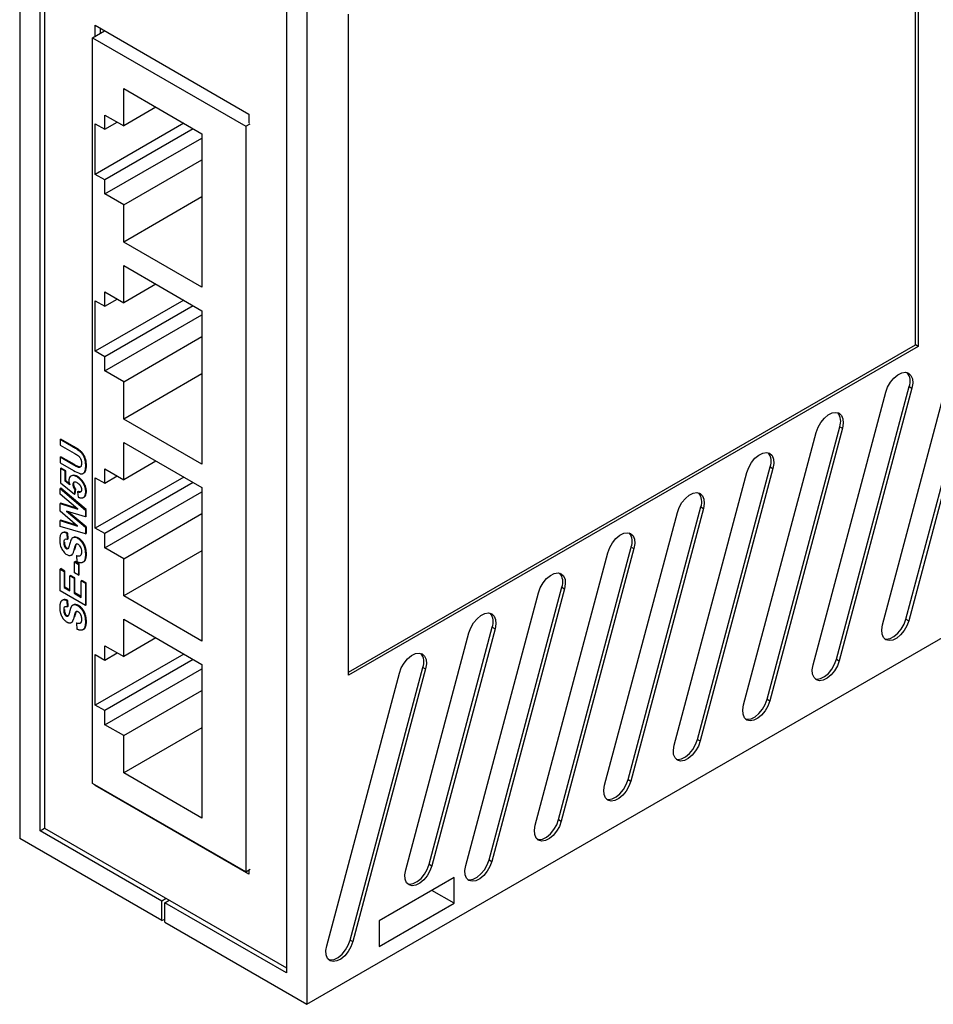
# Model space of a CAD drawing. Header units: inches. Extents: x 0 to 17, y 0 to 11.
# Tile 4 of 6: x 13.2 to 15.5, y 5.9 to 8.4. Entities that reach past the tile are written whole.
import ezdxf

# ---------------------------------------------------------------- set-up
doc = ezdxf.new("R2010")
doc.units = ezdxf.units.IN
doc.header["$MEASUREMENT"] = 0

msp = doc.modelspace()

# ---------------------------------------------------------------- linework, layer by layer
for p, q in [((13.1911, 9.522), (13.1911, 6.2885)), ((13.2433, 6.308), (13.2433, 9.4423)), ((13.2545, 9.4359), (13.2545, 6.3144)), ((15.4706, 7.5444), (15.4706, 9.2185)), ((15.4775, 9.2225), (15.4775, 7.5404)), ((13.9219, 9.1002), (13.9219, 5.8667)), ((13.8697, 9.0807), (13.8697, 5.9464)), ((14.028, 6.7036), (14.028, 8.3857)), ((13.3764, 8.3255), (13.4072, 8.3433)), ((13.3832, 8.3295), (13.3832, 8.3572)), ((13.3832, 8.3572), (13.7744, 8.1314)), ((13.3971, 8.3375), (13.3971, 8.3491)), ((13.3764, 6.4288), (13.3764, 8.3255)), ((13.3764, 8.3255), (13.7661, 8.1005)), ((13.4557, 8.1962), (13.6548, 8.0813)), ((13.4557, 8.1013), (13.4557, 8.1962)), ((13.5379, 8.1488), (13.4557, 8.1013)), ((13.408, 8.1289), (13.4557, 8.1013)), ((13.408, 8.0927), (13.408, 8.1289)), ((13.7744, 8.1314), (13.7744, 8.1086)), ((13.6086, 8.1079), (13.3833, 7.9778)), ((13.3833, 7.9778), (13.3833, 8.1064)), ((13.3833, 8.1064), (13.408, 8.0927)), ((13.408, 8.0927), (13.4393, 8.1108)), ((13.6328, 8.0939), (13.408, 7.9641)), ((13.7661, 8.1005), (13.7773, 8.1069)), ((13.7661, 8.1005), (13.7661, 6.2038)), ((13.408, 7.928), (13.6548, 8.0704)), ((13.6548, 8.0813), (13.6548, 7.6907)), ((13.4557, 7.9004), (13.6548, 8.0153)), ((13.408, 7.9641), (13.3833, 7.9778)), ((13.408, 7.928), (13.408, 7.9641)), ((13.4557, 7.9004), (13.408, 7.928)), ((13.6548, 7.9205), (13.4557, 7.8056)), ((13.4557, 7.8056), (13.4557, 7.9004)), ((13.6548, 7.6907), (13.4557, 7.8056)), ((13.4557, 7.7461), (13.6548, 7.6312)), ((13.4557, 7.6513), (13.4557, 7.7461)), ((13.5379, 7.6987), (13.4557, 7.6513)), ((13.408, 7.6788), (13.4557, 7.6513)), ((13.408, 7.6427), (13.408, 7.6788)), ((13.6086, 7.6578), (13.3833, 7.5278)), ((13.3833, 7.5278), (13.3833, 7.6563)), ((13.3833, 7.6563), (13.408, 7.6427)), ((13.408, 7.6427), (13.4393, 7.6607)), ((13.6328, 7.6439), (13.408, 7.5141)), ((13.408, 7.4779), (13.6548, 7.6203)), ((13.6548, 7.6312), (13.6548, 7.2406)), ((13.4557, 7.4504), (13.6548, 7.5653)), ((14.028, 6.7116), (15.4706, 7.5444)), ((15.4775, 7.5404), (14.028, 6.7036)), ((15.446, 6.8467), (15.631, 7.5402)), ((15.4775, 7.5404), (15.4706, 7.5444)), ((13.408, 7.5141), (13.3833, 7.5278)), ((15.3866, 6.8322), (15.5715, 7.5258)), ((15.638, 7.5362), (15.453, 6.8426)), ((13.408, 7.4779), (13.408, 7.5141)), ((13.4557, 7.4504), (13.408, 7.4779)), ((13.6548, 7.4704), (13.4557, 7.3555)), ((13.4557, 7.3555), (13.4557, 7.4504)), ((15.2098, 6.7302), (15.3947, 7.4237)), ((15.2693, 6.7446), (15.4542, 7.4382)), ((15.4612, 7.4342), (15.2762, 6.7406)), ((15.4542, 7.4382), (15.4612, 7.4342)), ((13.6548, 7.2406), (13.4557, 7.3555)), ((15.033, 6.6281), (15.218, 7.3217)), ((15.0925, 6.6426), (15.2774, 7.3361)), ((15.2844, 7.3321), (15.0994, 6.6385)), ((15.2774, 7.3361), (15.2844, 7.3321)), ((13.294, 7.3035), (13.2957, 7.3045)), ((13.294, 7.3035), (13.294, 7.2892)), ((13.3276, 7.2841), (13.294, 7.3035)), ((13.294, 7.2892), (13.3296, 7.2686)), ((13.3294, 7.2851), (13.2957, 7.3045)), ((13.4557, 7.296), (13.6548, 7.1811)), ((13.4557, 7.2012), (13.4557, 7.296)), ((13.3276, 7.2841), (13.3294, 7.2851)), ((13.294, 7.2587), (13.2957, 7.2597)), ((13.294, 7.2587), (13.294, 7.2444)), ((13.3289, 7.2386), (13.294, 7.2587)), ((13.294, 7.2444), (13.3282, 7.2247)), ((13.3306, 7.2396), (13.2957, 7.2597)), ((13.3289, 7.2386), (13.3306, 7.2396)), ((13.5379, 7.2486), (13.4557, 7.2012)), ((13.2948, 7.2297), (13.2965, 7.2307)), ((13.2948, 7.2297), (13.2948, 7.1935)), ((13.3072, 7.2225), (13.2948, 7.2297)), ((13.3089, 7.2235), (13.2965, 7.2307)), ((13.3072, 7.2225), (13.3089, 7.2235)), ((13.3072, 7.1978), (13.3072, 7.2225)), ((13.3089, 7.1988), (13.3089, 7.2235)), ((13.3397, 7.2329), (13.3414, 7.2339)), ((13.3525, 7.2173), (13.3543, 7.2183)), ((13.3591, 7.2372), (13.3609, 7.2382)), ((13.408, 7.2288), (13.4557, 7.2012)), ((13.408, 7.1926), (13.408, 7.2288)), ((14.8562, 6.5261), (15.0412, 7.2196)), ((14.9157, 6.5405), (15.1007, 7.2341)), ((15.1076, 7.2301), (14.9227, 6.5365)), ((15.1007, 7.2341), (15.1076, 7.2301)), ((13.2948, 7.1935), (13.3304, 7.1643)), ((13.3072, 7.1978), (13.3089, 7.1988)), ((13.3186, 7.1882), (13.3072, 7.1978)), ((13.3174, 7.1917), (13.3089, 7.1988)), ((13.3233, 7.2113), (13.3216, 7.2103)), ((13.327, 7.1892), (13.3287, 7.1902)), ((13.3371, 7.2081), (13.3388, 7.2091)), ((13.3509, 7.1949), (13.3526, 7.1959)), ((13.6086, 7.2078), (13.3833, 7.0777)), ((13.3833, 7.0777), (13.3833, 7.2063)), ((13.3833, 7.2063), (13.408, 7.1926)), ((13.408, 7.1926), (13.4393, 7.2107)), ((13.6328, 7.1938), (13.408, 7.064)), ((13.2957, 7.1797), (13.294, 7.1787)), ((13.294, 7.164), (13.294, 7.1787)), ((13.294, 7.1787), (13.3583, 7.1241)), ((13.3389, 7.1265), (13.294, 7.164)), ((13.3601, 7.1251), (13.2957, 7.1797)), ((13.3304, 7.1643), (13.3319, 7.1759)), ((13.3304, 7.1643), (13.3321, 7.1653)), ((13.3319, 7.1759), (13.3337, 7.1769)), ((13.3321, 7.1653), (13.3337, 7.1769)), ((13.3385, 7.1701), (13.3403, 7.1711)), ((13.3385, 7.1701), (13.3399, 7.1569)), ((13.3591, 7.1702), (13.3609, 7.1712)), ((13.408, 7.0278), (13.6548, 7.1703)), ((13.6548, 7.1811), (13.6548, 6.7906)), ((13.2957, 7.1414), (13.294, 7.1404)), ((13.294, 7.1209), (13.294, 7.1404)), ((13.294, 7.1404), (13.3389, 7.1265)), ((13.336, 7.129), (13.2957, 7.1414)), ((13.3534, 7.1562), (13.3552, 7.1572)), ((13.3382, 7.0832), (13.294, 7.1209)), ((13.3583, 7.1064), (13.3102, 7.1212)), ((13.3102, 7.1212), (13.3583, 7.0801)), ((13.3601, 7.0811), (13.3148, 7.1198)), ((13.3601, 7.1251), (13.3583, 7.1241)), ((13.3583, 7.1241), (13.3583, 7.1064)), ((13.3601, 7.1074), (13.3601, 7.1251)), ((13.4557, 7.0003), (13.6548, 7.1152)), ((14.6794, 6.424), (14.8644, 7.1176)), ((14.7389, 6.4385), (14.9239, 7.132)), ((14.9308, 7.128), (14.7459, 6.4344)), ((14.9239, 7.132), (14.9308, 7.128)), ((13.2957, 7.0981), (13.294, 7.0971)), ((13.294, 7.0825), (13.294, 7.0971)), ((13.294, 7.0971), (13.3382, 7.0832)), ((13.3353, 7.0856), (13.2957, 7.0981)), ((13.3601, 7.1074), (13.3583, 7.1064)), ((13.3583, 7.0631), (13.294, 7.0825)), ((13.301, 7.0668), (13.2993, 7.0658)), ((13.3121, 7.0644), (13.3139, 7.0654)), ((13.3129, 7.0496), (13.3121, 7.0644)), ((13.3147, 7.0506), (13.3139, 7.0654)), ((13.3601, 7.0811), (13.3583, 7.0801)), ((13.3583, 7.0801), (13.3583, 7.0631)), ((13.3583, 7.0631), (13.3601, 7.0641)), ((13.3601, 7.0811), (13.3601, 7.0641)), ((13.408, 7.064), (13.3833, 7.0777)), ((13.408, 7.0278), (13.408, 7.064)), ((13.3039, 7.0415), (13.3056, 7.0425)), ((13.3129, 7.0496), (13.3147, 7.0506)), ((13.3277, 7.0543), (13.326, 7.0533)), ((13.3394, 7.0515), (13.3411, 7.0525)), ((13.3061, 7.0301), (13.3079, 7.0311)), ((13.3101, 7.0255), (13.3118, 7.0266)), ((13.3301, 7.0236), (13.3318, 7.0246)), ((13.3329, 7.034), (13.3346, 7.035)), ((13.4557, 7.0003), (13.408, 7.0278)), ((13.6548, 7.0204), (13.4557, 6.9055)), ((13.9219, 5.8667), (15.9513, 7.0382)), ((14.5027, 6.322), (14.6876, 7.0155)), ((14.5622, 6.3364), (14.7471, 7.03)), ((14.7541, 7.026), (14.5691, 6.3324)), ((14.7471, 7.03), (14.7541, 7.026)), ((13.3226, 7.0095), (13.3244, 7.0105)), ((13.3237, 7.0102), (13.3255, 7.0112)), ((13.332, 6.993), (13.3303, 6.992)), ((13.3303, 6.9643), (13.3303, 6.992)), ((13.3303, 6.992), (13.341, 6.9858)), ((13.3427, 6.9868), (13.332, 6.993)), ((13.336, 7.0077), (13.3378, 7.0087)), ((13.336, 7.0077), (13.3369, 6.9929)), ((13.3524, 6.9917), (13.3542, 6.9927)), ((13.3591, 7.0105), (13.3609, 7.0115)), ((13.4557, 6.9055), (13.4557, 7.0003)), ((13.2957, 6.9749), (13.294, 6.9739)), ((13.294, 6.9186), (13.294, 6.9739)), ((13.294, 6.9739), (13.3047, 6.9677)), ((13.3064, 6.9687), (13.2957, 6.9749)), ((13.3064, 6.9687), (13.3047, 6.9677)), ((13.3047, 6.9677), (13.3047, 6.9267)), ((13.3064, 6.9277), (13.3064, 6.9687)), ((13.341, 6.9582), (13.3303, 6.9643)), ((13.3427, 6.9868), (13.341, 6.9858)), ((13.341, 6.9858), (13.341, 6.9582)), ((13.3427, 6.9592), (13.3427, 6.9868)), ((13.3205, 6.9577), (13.3187, 6.9567)), ((13.3187, 6.9186), (13.3187, 6.9567)), ((13.3187, 6.9567), (13.3294, 6.9505)), ((13.3312, 6.9515), (13.3205, 6.9577)), ((13.3312, 6.9515), (13.3294, 6.9505)), ((13.3294, 6.9505), (13.3294, 6.9124)), ((13.3312, 6.9134), (13.3312, 6.9515)), ((13.341, 6.9582), (13.3427, 6.9592)), ((13.3493, 6.9449), (13.3476, 6.9439)), ((13.3476, 6.9439), (13.3583, 6.9377)), ((13.3476, 6.9019), (13.3476, 6.9439)), ((13.3601, 6.9387), (13.3493, 6.9449)), ((13.3601, 6.9387), (13.3583, 6.9377)), ((13.3601, 6.8825), (13.3601, 6.9387)), ((13.3583, 6.8815), (13.294, 6.9186)), ((13.3064, 6.9277), (13.3047, 6.9267)), ((13.3047, 6.9267), (13.3187, 6.9186)), ((13.3187, 6.9206), (13.3064, 6.9277)), ((13.3312, 6.9134), (13.3294, 6.9124)), ((13.3476, 6.904), (13.3312, 6.9134)), ((13.3583, 6.9377), (13.3583, 6.8815)), ((14.3259, 6.2199), (14.5108, 6.9135)), ((14.3854, 6.2343), (14.5703, 6.9279)), ((14.5773, 6.9239), (14.3923, 6.2303)), ((14.5703, 6.9279), (14.5773, 6.9239)), ((13.301, 6.8953), (13.2993, 6.8943)), ((13.3121, 6.8929), (13.3139, 6.8939)), ((13.3129, 6.8781), (13.3121, 6.8929)), ((13.3147, 6.8791), (13.3139, 6.8939)), ((13.3294, 6.9124), (13.3476, 6.9019)), ((13.6548, 6.7906), (13.4557, 6.9055)), ((13.3039, 6.87), (13.3056, 6.871)), ((13.3129, 6.8781), (13.3147, 6.8791)), ((13.3277, 6.8829), (13.326, 6.8819)), ((13.3329, 6.8625), (13.3346, 6.8635)), ((13.3394, 6.88), (13.3411, 6.881)), ((13.3583, 6.8815), (13.3601, 6.8825)), ((13.3061, 6.8587), (13.3079, 6.8597)), ((13.3101, 6.8541), (13.3118, 6.8551)), ((13.3226, 6.8381), (13.3244, 6.8391)), ((13.3237, 6.8387), (13.3255, 6.8397)), ((13.3301, 6.8521), (13.3318, 6.8531)), ((13.3591, 6.839), (13.3609, 6.84)), ((13.4557, 6.846), (13.6548, 6.7311)), ((13.4557, 6.7512), (13.4557, 6.846)), ((15.446, 6.8467), (15.453, 6.8426)), ((13.336, 6.8362), (13.3378, 6.8372)), ((13.336, 6.8362), (13.3369, 6.8214)), ((13.3524, 6.8202), (13.3542, 6.8212)), ((14.2328, 6.223), (14.3936, 6.8259)), ((14.4005, 6.8218), (14.2397, 6.219)), ((14.3936, 6.8259), (14.4005, 6.8218)), ((13.5379, 6.7986), (13.4557, 6.7512)), ((14.1733, 6.2085), (14.3341, 6.8114)), ((13.408, 6.7787), (13.4557, 6.7512)), ((13.408, 6.7425), (13.408, 6.7787)), ((13.6086, 6.7577), (13.3833, 6.6276)), ((13.3833, 6.6276), (13.3833, 6.7562)), ((13.3833, 6.7562), (13.408, 6.7425)), ((13.408, 6.7425), (13.4393, 6.7606)), ((13.6328, 6.7437), (13.408, 6.6139)), ((15.2693, 6.7446), (15.2762, 6.7406)), ((13.408, 6.5778), (13.6548, 6.7202)), ((13.6548, 6.7311), (13.6548, 6.3405)), ((14.0318, 6.0302), (14.2168, 6.7238)), ((14.2237, 6.7198), (14.0388, 6.0262)), ((14.2168, 6.7238), (14.2237, 6.7198)), ((13.9723, 6.0158), (14.1573, 6.7094)), ((13.4557, 6.5502), (13.6548, 6.6651)), ((15.0925, 6.6426), (15.0994, 6.6385)), ((13.408, 6.6139), (13.3833, 6.6276)), ((13.408, 6.5778), (13.408, 6.6139)), ((13.4557, 6.5502), (13.408, 6.5778)), ((13.6548, 6.5703), (13.4557, 6.4554)), ((13.4557, 6.4554), (13.4557, 6.5502)), ((14.9157, 6.5405), (14.9227, 6.5365)), ((13.6548, 6.3405), (13.4557, 6.4554)), ((14.7389, 6.4385), (14.7459, 6.4344)), ((13.7661, 6.2038), (13.3764, 6.4288)), ((13.3832, 6.4236), (13.3832, 6.4249)), ((13.3832, 6.4236), (13.3843, 6.4242)), ((13.7744, 6.1978), (13.3832, 6.4236)), ((13.2433, 6.308), (13.2545, 6.3144)), ((13.2545, 6.3144), (13.8697, 5.9592)), ((14.5622, 6.3364), (14.5691, 6.3324)), ((13.553, 6.0796), (13.1911, 6.2885)), ((13.553, 6.1292), (13.2433, 6.308)), ((14.2328, 6.223), (14.2397, 6.219)), ((14.3854, 6.2343), (14.3923, 6.2303)), ((13.7661, 6.2038), (13.7773, 6.2102)), ((13.7744, 6.2086), (13.7744, 6.1978)), ((14.2967, 6.1892), (14.1058, 6.0789)), ((14.2967, 6.1238), (14.2967, 6.1892)), ((14.2967, 6.1238), (14.2401, 6.1565)), ((13.5642, 6.1356), (13.553, 6.1292)), ((13.553, 6.0796), (13.553, 6.1292)), ((13.56, 6.1252), (13.5711, 6.1316)), ((13.56, 6.0756), (13.56, 6.1252)), ((13.8697, 5.9464), (13.56, 6.1252)), ((14.1058, 6.0136), (14.2967, 6.1238)), ((13.553, 6.0796), (13.56, 6.0836)), ((13.56, 6.0756), (13.9219, 5.8667)), ((14.1058, 6.0789), (14.1058, 6.0136)), ((14.0318, 6.0302), (14.0388, 6.0262))]:
    msp.add_line(p, q)
at = {"flags": 128}
for points in [[(15.3947, 7.4237), (15.3995, 7.4367), (15.4065, 7.4491), (15.4153, 7.4598), (15.4252, 7.468), (15.4352, 7.4731), (15.4446, 7.4746), (15.4528, 7.4724), (15.4588, 7.4666), (15.4624, 7.4578), (15.4632, 7.4467), (15.4612, 7.4342)], [(15.218, 7.3217), (15.2227, 7.3347), (15.2298, 7.347), (15.2386, 7.3577), (15.2484, 7.366), (15.2584, 7.371), (15.2679, 7.3725), (15.276, 7.3703), (15.2821, 7.3646), (15.2857, 7.3558), (15.2865, 7.3447), (15.2844, 7.3321)], [(15.0412, 7.2196), (15.0459, 7.2326), (15.053, 7.245), (15.0618, 7.2557), (15.0716, 7.2639), (15.0816, 7.269), (15.0911, 7.2705), (15.0992, 7.2683), (15.1053, 7.2625), (15.1089, 7.2537), (15.1097, 7.2426), (15.1076, 7.2301)], [(14.8644, 7.1176), (14.8692, 7.1306), (14.8762, 7.1429), (14.885, 7.1536), (14.8948, 7.1619), (14.9049, 7.1669), (14.9143, 7.1684), (14.9224, 7.1662), (14.9285, 7.1605), (14.9321, 7.1517), (14.9329, 7.1406), (14.9308, 7.128)], [(14.6876, 7.0155), (14.6924, 7.0285), (14.6994, 7.0409), (14.7082, 7.0516), (14.718, 7.0598), (14.7281, 7.0649), (14.7375, 7.0664), (14.7456, 7.0642), (14.7517, 7.0584), (14.7553, 7.0496), (14.7561, 7.0385), (14.7541, 7.026)], [(14.5108, 6.9135), (14.5156, 6.9265), (14.5227, 6.9388), (14.5315, 6.9495), (14.5413, 6.9578), (14.5513, 6.9628), (14.5608, 6.9643), (14.5689, 6.9621), (14.575, 6.9564), (14.5786, 6.9476), (14.5794, 6.9365), (14.5773, 6.9239)], [(14.3341, 6.8114), (14.3388, 6.8244), (14.3459, 6.8368), (14.3547, 6.8475), (14.3645, 6.8557), (14.3745, 6.8608), (14.384, 6.8623), (14.3921, 6.86), (14.3982, 6.8543), (14.4018, 6.8455), (14.4026, 6.8344), (14.4005, 6.8218)], [(15.453, 6.8426), (15.4482, 6.8297), (15.4412, 6.8173), (15.4324, 6.8066), (15.4226, 6.7983), (15.4125, 6.7933), (15.4031, 6.7918), (15.395, 6.794), (15.3889, 6.7997), (15.3853, 6.8085), (15.3845, 6.8196), (15.3866, 6.8322)], [(15.3915, 6.7965), (15.3961, 6.7958), (15.4056, 6.7973), (15.4156, 6.8024), (15.4254, 6.8106), (15.4342, 6.8213), (15.4413, 6.8337), (15.446, 6.8467)], [(14.1573, 6.7094), (14.162, 6.7224), (14.1691, 6.7347), (14.1779, 6.7454), (14.1877, 6.7537), (14.1978, 6.7587), (14.2072, 6.7602), (14.2153, 6.758), (14.2214, 6.7523), (14.225, 6.7435), (14.2258, 6.7324), (14.2237, 6.7198)], [(15.2762, 6.7406), (15.2715, 6.7276), (15.2644, 6.7152), (15.2556, 6.7045), (15.2458, 6.6963), (15.2358, 6.6912), (15.2263, 6.6897), (15.2182, 6.692), (15.2121, 6.6977), (15.2085, 6.7065), (15.2077, 6.7176), (15.2098, 6.7302)], [(15.2148, 6.6945), (15.2193, 6.6938), (15.2288, 6.6952), (15.2388, 6.7003), (15.2487, 6.7085), (15.2575, 6.7193), (15.2645, 6.7316), (15.2693, 6.7446)], [(15.0994, 6.6385), (15.0947, 6.6255), (15.0876, 6.6132), (15.0788, 6.6025), (15.069, 6.5942), (15.059, 6.5892), (15.0495, 6.5877), (15.0414, 6.5899), (15.0353, 6.5956), (15.0317, 6.6044), (15.0309, 6.6155), (15.033, 6.6281)], [(15.038, 6.5924), (15.0426, 6.5917), (15.052, 6.5932), (15.0621, 6.5983), (15.0719, 6.6065), (15.0807, 6.6172), (15.0877, 6.6296), (15.0925, 6.6426)], [(14.8612, 6.4904), (14.8658, 6.4897), (14.8752, 6.4911), (14.8853, 6.4962), (14.8951, 6.5044), (14.9039, 6.5152), (14.911, 6.5275), (14.9157, 6.5405)], [(14.9227, 6.5365), (14.9179, 6.5235), (14.9109, 6.5111), (14.9021, 6.5004), (14.8922, 6.4922), (14.8822, 6.4871), (14.8727, 6.4856), (14.8646, 6.4879), (14.8585, 6.4936), (14.855, 6.5024), (14.8542, 6.5135), (14.8562, 6.5261)], [(14.6844, 6.3883), (14.689, 6.3876), (14.6985, 6.3891), (14.7085, 6.3942), (14.7183, 6.4024), (14.7271, 6.4131), (14.7342, 6.4255), (14.7389, 6.4385)], [(14.7459, 6.4344), (14.7411, 6.4214), (14.7341, 6.4091), (14.7253, 6.3984), (14.7155, 6.3901), (14.7054, 6.3851), (14.696, 6.3836), (14.6879, 6.3858), (14.6818, 6.3915), (14.6782, 6.4003), (14.6774, 6.4114), (14.6794, 6.424)], [(14.5691, 6.3324), (14.5644, 6.3194), (14.5573, 6.307), (14.5485, 6.2963), (14.5387, 6.2881), (14.5287, 6.283), (14.5192, 6.2815), (14.5111, 6.2838), (14.505, 6.2895), (14.5014, 6.2983), (14.5006, 6.3094), (14.5027, 6.322)], [(14.5077, 6.2863), (14.5122, 6.2856), (14.5217, 6.287), (14.5317, 6.2921), (14.5415, 6.3003), (14.5503, 6.3111), (14.5574, 6.3234), (14.5622, 6.3364)], [(14.2397, 6.219), (14.235, 6.206), (14.2279, 6.1936), (14.2191, 6.1829), (14.2093, 6.1747), (14.1993, 6.1696), (14.1898, 6.1681), (14.1817, 6.1703), (14.1756, 6.1761), (14.172, 6.1849), (14.1712, 6.196), (14.1733, 6.2085)], [(14.1783, 6.1729), (14.1829, 6.1721), (14.1923, 6.1736), (14.2024, 6.1787), (14.2122, 6.1869), (14.221, 6.1976), (14.228, 6.21), (14.2328, 6.223)], [(14.3923, 6.2303), (14.3876, 6.2173), (14.3805, 6.205), (14.3717, 6.1943), (14.3619, 6.186), (14.3519, 6.181), (14.3424, 6.1795), (14.3343, 6.1817), (14.3282, 6.1874), (14.3246, 6.1962), (14.3238, 6.2073), (14.3259, 6.2199)], [(14.3309, 6.1842), (14.3355, 6.1835), (14.3449, 6.185), (14.355, 6.1901), (14.3648, 6.1983), (14.3736, 6.209), (14.3806, 6.2214), (14.3854, 6.2343)], [(14.0388, 6.0262), (14.034, 6.0132), (14.027, 6.0009), (14.0182, 5.9902), (14.0084, 5.9819), (13.9983, 5.9769), (13.9889, 5.9754), (13.9808, 5.9776), (13.9747, 5.9833), (13.9711, 5.9921), (13.9703, 6.0032), (13.9723, 6.0158)], [(13.9773, 5.9801), (13.9819, 5.9794), (13.9914, 5.9809), (14.0014, 5.9859), (14.0112, 5.9942), (14.02, 6.0049), (14.0271, 6.0173), (14.0318, 6.0302)]]:
    msp.add_lwpolyline(points, dxfattribs=at)
for centre, start in [((15.4214, 7.4518), 337.5047), ((15.2446, 7.3497), 337.505), ((15.0679, 7.2477), 337.5048), ((14.8911, 7.1456), 337.5048), ((14.7143, 7.0436), 337.5048), ((14.5375, 6.9415), 337.5048), ((14.3607, 6.8395), 337.5048), ((14.184, 6.7374), 337.5047)]:
    msp.add_arc(centre, 0.0355, start, 38.4241)
for points, knots in [([(13.3591, 7.2372), (13.3591, 7.2379), (13.3591, 7.2393), (13.359, 7.2414), (13.3589, 7.2435), (13.3587, 7.2454), (13.3584, 7.2473), (13.3581, 7.2491), (13.3577, 7.2509), (13.3571, 7.2531), (13.3562, 7.2557), (13.355, 7.2588), (13.3536, 7.2616), (13.352, 7.2643), (13.3503, 7.2669), (13.3483, 7.2692), (13.3462, 7.2714), (13.3443, 7.2732), (13.3426, 7.2745), (13.3411, 7.2756), (13.3393, 7.2768), (13.3374, 7.2781), (13.3353, 7.2795), (13.3329, 7.281), (13.3303, 7.2825), (13.3285, 7.2835), (13.3276, 7.2841)], [0, 0, 0, 0, 0.039325, 0.076783, 0.112704, 0.14661, 0.178801, 0.209399, 0.23851, 0.266155, 0.31868, 0.368555, 0.416022, 0.462364, 0.508185, 0.554891, 0.602911, 0.653324, 0.681387, 0.713671, 0.750189, 0.791279, 0.836933, 0.886667, 0.941018, 1, 1, 1, 1]), ([(13.3609, 7.2382), (13.3609, 7.2428), (13.3605, 7.2475), (13.3579, 7.2575), (13.3556, 7.2629), (13.3508, 7.2695), (13.3489, 7.2715), (13.3451, 7.275), (13.3432, 7.2764), (13.3373, 7.2804), (13.3333, 7.2828), (13.3294, 7.2851)], [0, 0, 0, 0, 0.25, 0.25, 0.5, 0.5, 0.625, 0.625, 0.75, 0.75, 1, 1, 1, 1]), ([(13.3296, 7.2686), (13.3302, 7.2682), (13.3314, 7.2676), (13.3331, 7.2665), (13.3347, 7.2656), (13.3362, 7.2647), (13.3375, 7.2638), (13.3386, 7.263), (13.3397, 7.2623), (13.3408, 7.2614), (13.3422, 7.2602), (13.3437, 7.2585), (13.345, 7.2565), (13.346, 7.2547), (13.3467, 7.2531), (13.3472, 7.2518), (13.3475, 7.2505), (13.3479, 7.2491), (13.3481, 7.2476), (13.3483, 7.2461), (13.3484, 7.2446), (13.3484, 7.2435), (13.3484, 7.243)], [0, 0, 0, 0, 0.068637, 0.132479, 0.191053, 0.244862, 0.292976, 0.336821, 0.375461, 0.408996, 0.470246, 0.530992, 0.593209, 0.659816, 0.694695, 0.731201, 0.769526, 0.810213, 0.853423, 0.899037, 0.948144, 1, 1, 1, 1]), ([(13.3414, 7.2339), (13.3403, 7.2343), (13.3391, 7.2349), (13.3379, 7.2355), (13.3367, 7.2361), (13.3355, 7.2368), (13.3343, 7.2375), (13.3331, 7.2382), (13.3318, 7.2389), (13.3306, 7.2396)], [0, 0, 0, 0, 0.0001253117, 0.0001253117, 0.0001253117, 0.000256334, 0.000256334, 0.000256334, 0.0003874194, 0.0003874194, 0.0003874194, 0.0003874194]), ([(13.3484, 7.243), (13.3484, 7.2424), (13.3484, 7.2414), (13.3483, 7.24), (13.3481, 7.2387), (13.3478, 7.2375), (13.3475, 7.2364), (13.3471, 7.2355), (13.3466, 7.2347), (13.3458, 7.2338), (13.3448, 7.233), (13.3433, 7.2325), (13.3416, 7.2324), (13.3403, 7.2327), (13.3397, 7.2329)], [0, 0, 0, 0, 0.080389, 0.156541, 0.2294, 0.297907, 0.36417, 0.427486, 0.48895, 0.548521, 0.663467, 0.774069, 0.885263, 1, 1, 1, 1]), ([(13.3397, 7.2329), (13.3394, 7.233), (13.3389, 7.2332), (13.338, 7.2336), (13.3369, 7.2341), (13.3357, 7.2348), (13.3342, 7.2355), (13.3326, 7.2364), (13.3308, 7.2375), (13.3295, 7.2382), (13.3289, 7.2386)], [0, 0, 0, 0, 0.066524, 0.149437, 0.248861, 0.364798, 0.498619, 0.649061, 0.816175, 1, 1, 1, 1]), ([(13.3465, 7.2342), (13.3464, 7.2341), (13.3455, 7.2334), (13.3437, 7.2333), (13.342, 7.2338), (13.3414, 7.2339)], [0, 0, 0, 0, 0.085603, 0.688352, 1, 1, 1, 1]), ([(13.3444, 7.2168), (13.345, 7.2166), (13.3463, 7.2163), (13.3481, 7.2162), (13.3498, 7.2163), (13.3516, 7.2168), (13.3532, 7.2176), (13.3546, 7.2188), (13.3559, 7.2204), (13.3569, 7.222), (13.3575, 7.2235), (13.358, 7.2249), (13.3583, 7.2265), (13.3586, 7.2282), (13.3589, 7.2302), (13.359, 7.2323), (13.3591, 7.2347), (13.3591, 7.2364), (13.3591, 7.2372)], [0, 0, 0, 0, 0.06049, 0.122914, 0.187037, 0.254392, 0.324195, 0.396285, 0.47171, 0.551206, 0.594209, 0.64025, 0.690186, 0.74401, 0.801558, 0.863348, 0.929457, 1, 1, 1, 1]), ([(13.3542, 7.2185), (13.3544, 7.2185), (13.3563, 7.2189), (13.3586, 7.2225), (13.3607, 7.2292), (13.3608, 7.235), (13.3609, 7.2382)], [0, 0, 0, 0, 0.027138, 0.313517, 0.624457, 1, 1, 1, 1]), ([(13.3371, 7.2081), (13.3358, 7.2088), (13.3345, 7.2095), (13.3319, 7.2106), (13.3306, 7.211), (13.3269, 7.2118), (13.3246, 7.2117), (13.3207, 7.21), (13.319, 7.2086), (13.3173, 7.2055), (13.3169, 7.2043), (13.3164, 7.2017), (13.3163, 7.2003), (13.3162, 7.1988)], [0, 0, 0, 0, 0.125, 0.125, 0.25, 0.25, 0.5, 0.5, 0.75, 0.75, 0.875, 0.875, 1, 1, 1, 1]), ([(13.3162, 7.1988), (13.3163, 7.1971), (13.3165, 7.1954), (13.3173, 7.1919), (13.3179, 7.19), (13.3186, 7.1882)], [0, 0, 0, 0, 0.5, 0.5, 1, 1, 1, 1]), ([(13.3388, 7.2091), (13.3377, 7.2097), (13.3342, 7.2116), (13.3285, 7.2133), (13.325, 7.2118), (13.3234, 7.2112)], [0, 0, 0, 0, 0.205088, 0.620097, 1, 1, 1, 1]), ([(13.327, 7.1892), (13.327, 7.1907), (13.3271, 7.1921), (13.3282, 7.1943), (13.329, 7.1951), (13.331, 7.1958), (13.3322, 7.1957), (13.3347, 7.1951), (13.3361, 7.1944), (13.3374, 7.1936)], [0, 0, 0, 0, 0.25, 0.25, 0.5, 0.5, 0.75, 0.75, 1, 1, 1, 1]), ([(13.3319, 7.1759), (13.3306, 7.178), (13.3293, 7.1803), (13.3279, 7.1837), (13.3276, 7.1848), (13.3271, 7.1871), (13.327, 7.1881), (13.327, 7.1892)], [0, 0, 0, 0, 0.5, 0.5, 0.75, 0.75, 1, 1, 1, 1]), ([(13.3287, 7.1902), (13.3288, 7.1915), (13.329, 7.1938), (13.3301, 7.1957), (13.331, 7.196), (13.3312, 7.196)], [0, 0, 0, 0, 0.506236, 0.913159, 1, 1, 1, 1]), ([(13.3337, 7.1769), (13.3333, 7.1775), (13.3325, 7.1787), (13.3315, 7.1805), (13.3306, 7.1823), (13.3299, 7.1839), (13.3294, 7.1856), (13.329, 7.1872), (13.3287, 7.1887), (13.3287, 7.1897), (13.3287, 7.1902)], [0, 0, 0, 0, 0.144995, 0.281146, 0.409539, 0.532491, 0.651646, 0.767659, 0.883539, 1, 1, 1, 1]), ([(13.3509, 7.1949), (13.3504, 7.1956), (13.3494, 7.197), (13.3477, 7.199), (13.3461, 7.2009), (13.3444, 7.2026), (13.3426, 7.2042), (13.3408, 7.2056), (13.339, 7.2069), (13.3377, 7.2077), (13.3371, 7.2081)], [0, 0, 0, 0, 0.126652, 0.251821, 0.374811, 0.498029, 0.620456, 0.745088, 0.870698, 1, 1, 1, 1]), ([(13.3374, 7.1936), (13.3378, 7.1934), (13.3387, 7.1928), (13.3399, 7.192), (13.3411, 7.191), (13.3422, 7.1901), (13.3432, 7.189), (13.3441, 7.1879), (13.3449, 7.1867), (13.3457, 7.1855), (13.3463, 7.1843), (13.3469, 7.1831), (13.3473, 7.1818), (13.3478, 7.1806), (13.348, 7.1794), (13.3483, 7.1782), (13.3484, 7.1769), (13.3484, 7.1761), (13.3484, 7.1757)], [0, 0, 0, 0, 0.07975, 0.154471, 0.225552, 0.292493, 0.356387, 0.417788, 0.477113, 0.536753, 0.595431, 0.652444, 0.708711, 0.765279, 0.821738, 0.879919, 0.938656, 1, 1, 1, 1]), ([(13.3526, 7.1959), (13.3521, 7.1966), (13.3511, 7.198), (13.3495, 7.2), (13.3478, 7.2019), (13.3461, 7.2036), (13.3444, 7.2052), (13.3426, 7.2066), (13.3407, 7.2079), (13.3395, 7.2087), (13.3388, 7.2091)], [0, 0, 0, 0, 0.126652, 0.251821, 0.374811, 0.498029, 0.620456, 0.745088, 0.870698, 1, 1, 1, 1]), ([(13.3591, 7.1702), (13.3591, 7.1712), (13.3591, 7.1732), (13.3587, 7.1764), (13.358, 7.1796), (13.3571, 7.1827), (13.3559, 7.1858), (13.3545, 7.1889), (13.3528, 7.1919), (13.3515, 7.1939), (13.3509, 7.1949)], [0, 0, 0, 0, 0.13483, 0.263852, 0.387932, 0.509367, 0.629109, 0.749546, 0.872744, 1, 1, 1, 1]), ([(13.3609, 7.1712), (13.3609, 7.1722), (13.3608, 7.1743), (13.3604, 7.1774), (13.3598, 7.1806), (13.3589, 7.1837), (13.3577, 7.1868), (13.3563, 7.1899), (13.3546, 7.1929), (13.3533, 7.1949), (13.3526, 7.1959)], [0, 0, 0, 0, 0.13483, 0.263852, 0.387932, 0.509367, 0.629109, 0.749546, 0.872744, 1, 1, 1, 1]), ([(13.3484, 7.1757), (13.3484, 7.1751), (13.3483, 7.1738), (13.3478, 7.1721), (13.347, 7.1707), (13.3458, 7.1698), (13.3443, 7.1691), (13.3426, 7.169), (13.3406, 7.1693), (13.3392, 7.1698), (13.3385, 7.1701)], [0, 0, 0, 0, 0.11603, 0.230466, 0.345879, 0.468209, 0.594324, 0.722019, 0.855644, 1, 1, 1, 1]), ([(13.3399, 7.1569), (13.3406, 7.1566), (13.342, 7.156), (13.3441, 7.1555), (13.346, 7.155), (13.3478, 7.1549), (13.3495, 7.1549), (13.3511, 7.1552), (13.3526, 7.1557), (13.3539, 7.1565), (13.3552, 7.1574), (13.3562, 7.1586), (13.3571, 7.16), (13.3579, 7.1616), (13.3584, 7.1634), (13.3588, 7.1655), (13.3591, 7.1677), (13.3591, 7.1693), (13.3591, 7.1702)], [0, 0, 0, 0, 0.068655, 0.135054, 0.199017, 0.261094, 0.322143, 0.38232, 0.441921, 0.50202, 0.562029, 0.621416, 0.681027, 0.74128, 0.802413, 0.865882, 0.931311, 1, 1, 1, 1]), ([(13.3473, 7.1708), (13.3466, 7.1705), (13.3449, 7.1698), (13.3423, 7.1703), (13.3407, 7.1709), (13.3403, 7.1711)], [0, 0, 0, 0, 0.374389, 0.818544, 1, 1, 1, 1]), ([(13.355, 7.1575), (13.3555, 7.1577), (13.3578, 7.1585), (13.3599, 7.1626), (13.3608, 7.1676), (13.3609, 7.1705), (13.3609, 7.1712)], [0, 0, 0, 0, 0.122296, 0.524215, 0.901204, 1, 1, 1, 1]), ([(13.3121, 7.0644), (13.3107, 7.0651), (13.3092, 7.0658), (13.3064, 7.0667), (13.305, 7.0669), (13.3012, 7.0669), (13.2989, 7.0659), (13.2956, 7.0624), (13.2946, 7.0598), (13.2934, 7.054), (13.2932, 7.0508), (13.2931, 7.0475)], [0, 0, 0, 0, 0.125, 0.125, 0.25, 0.25, 0.5, 0.5, 0.75, 0.75, 1, 1, 1, 1]), ([(13.3139, 7.0654), (13.3127, 7.0659), (13.3094, 7.0675), (13.3048, 7.0684), (13.3022, 7.067), (13.3012, 7.0665)], [0, 0, 0, 0, 0.246643, 0.698832, 1, 1, 1, 1]), ([(13.2931, 7.0475), (13.2932, 7.0443), (13.2934, 7.0411), (13.2946, 7.0343), (13.2956, 7.0307), (13.2986, 7.0238), (13.3007, 7.0205), (13.3043, 7.0162), (13.3055, 7.0148), (13.3082, 7.0125), (13.3095, 7.0116), (13.3109, 7.0108)], [0, 0, 0, 0, 0.25, 0.25, 0.5, 0.5, 0.75, 0.75, 0.875, 0.875, 1, 1, 1, 1]), ([(13.3039, 7.0415), (13.3039, 7.0431), (13.304, 7.0446), (13.3045, 7.0474), (13.305, 7.0486), (13.3066, 7.0502), (13.3077, 7.0506), (13.3103, 7.0505), (13.3116, 7.0501), (13.3129, 7.0496)], [0, 0, 0, 0, 0.25, 0.25, 0.5, 0.5, 0.75, 0.75, 1, 1, 1, 1]), ([(13.3061, 7.0301), (13.3053, 7.0321), (13.3047, 7.0341), (13.304, 7.0379), (13.3039, 7.0397), (13.3039, 7.0415)], [0, 0, 0, 0, 0.5, 0.5, 1, 1, 1, 1]), ([(13.3079, 7.0311), (13.3077, 7.0316), (13.3073, 7.0324), (13.3069, 7.0337), (13.3065, 7.0351), (13.3062, 7.0365), (13.3059, 7.0379), (13.3057, 7.0394), (13.3056, 7.0409), (13.3056, 7.042), (13.3056, 7.0425)], [0, 0, 0, 0, 0.107332, 0.217234, 0.333141, 0.452848, 0.578599, 0.711408, 0.851665, 1, 1, 1, 1]), ([(13.3394, 7.0515), (13.3374, 7.0526), (13.3354, 7.0535), (13.3316, 7.0546), (13.3298, 7.0546), (13.3266, 7.0538), (13.3252, 7.053), (13.3229, 7.0506), (13.3221, 7.049), (13.3199, 7.0438), (13.3189, 7.0399), (13.3175, 7.0341), (13.317, 7.0321), (13.3158, 7.0285), (13.3151, 7.0267), (13.3139, 7.0255)], [0, 0, 0, 0, 0.125, 0.125, 0.25, 0.25, 0.375, 0.375, 0.5, 0.5, 0.75, 0.75, 0.875, 0.875, 1, 1, 1, 1]), ([(13.3411, 7.0525), (13.34, 7.0531), (13.3366, 7.0549), (13.3316, 7.0561), (13.3289, 7.0547), (13.3279, 7.0541)], [0, 0, 0, 0, 0.237357, 0.697186, 1, 1, 1, 1]), ([(13.3346, 7.035), (13.335, 7.0361), (13.3356, 7.0376), (13.3367, 7.0383), (13.3371, 7.0386)], [0, 0, 0, 0, 0.698198, 1, 1, 1, 1]), ([(13.3591, 7.0105), (13.3591, 7.0113), (13.3591, 7.0129), (13.359, 7.0152), (13.3588, 7.0174), (13.3586, 7.0196), (13.3582, 7.0218), (13.3578, 7.0239), (13.3574, 7.0259), (13.3568, 7.0279), (13.3562, 7.0298), (13.3555, 7.0317), (13.3547, 7.0336), (13.3539, 7.0353), (13.3529, 7.0371), (13.3519, 7.0388), (13.3508, 7.0404), (13.3497, 7.042), (13.3485, 7.0435), (13.3473, 7.045), (13.346, 7.0463), (13.3447, 7.0475), (13.3434, 7.0487), (13.3421, 7.0497), (13.3408, 7.0507), (13.3399, 7.0512), (13.3394, 7.0515)], [0, 0, 0, 0, 0.055908, 0.109758, 0.161296, 0.210629, 0.258226, 0.303789, 0.34754, 0.389527, 0.430372, 0.470269, 0.509617, 0.548251, 0.586592, 0.624631, 0.663089, 0.701754, 0.740464, 0.778121, 0.815241, 0.852274, 0.888829, 0.925473, 0.962472, 1, 1, 1, 1]), ([(13.3609, 7.0115), (13.3609, 7.0123), (13.3609, 7.0139), (13.3608, 7.0162), (13.3606, 7.0184), (13.3603, 7.0207), (13.36, 7.0228), (13.3596, 7.0249), (13.3591, 7.0269), (13.3586, 7.0289), (13.3579, 7.0308), (13.3573, 7.0327), (13.3565, 7.0346), (13.3556, 7.0364), (13.3547, 7.0381), (13.3537, 7.0398), (13.3526, 7.0414), (13.3514, 7.043), (13.3502, 7.0446), (13.349, 7.046), (13.3477, 7.0473), (13.3465, 7.0485), (13.3452, 7.0497), (13.3438, 7.0507), (13.3425, 7.0517), (13.3416, 7.0522), (13.3411, 7.0525)], [0, 0, 0, 0, 0.055908, 0.109758, 0.161296, 0.210629, 0.258226, 0.303789, 0.34754, 0.389527, 0.430372, 0.470269, 0.509617, 0.548251, 0.586592, 0.624631, 0.663089, 0.701754, 0.740464, 0.778121, 0.815241, 0.852274, 0.888829, 0.925473, 0.962472, 1, 1, 1, 1]), ([(13.3101, 7.0255), (13.3093, 7.026), (13.3085, 7.0266), (13.3072, 7.0282), (13.3066, 7.0292), (13.3061, 7.0301)], [0, 0, 0, 0, 0.5, 0.5, 1, 1, 1, 1]), ([(13.3118, 7.0266), (13.3114, 7.0268), (13.3106, 7.0273), (13.3096, 7.0284), (13.3086, 7.0297), (13.3081, 7.0306), (13.3079, 7.0311)], [0, 0, 0, 0, 0.255115, 0.497498, 0.740536, 1, 1, 1, 1]), ([(13.3139, 7.0255), (13.3134, 7.0252), (13.3128, 7.0249), (13.3115, 7.0249), (13.3108, 7.0252), (13.3101, 7.0255)], [0, 0, 0, 0, 0.5, 0.5, 1, 1, 1, 1]), ([(13.3142, 7.026), (13.314, 7.026), (13.3133, 7.0258), (13.3124, 7.0263), (13.3118, 7.0266)], [0, 0, 0, 0, 0.338234, 1, 1, 1, 1]), ([(13.3237, 7.0102), (13.3255, 7.0116), (13.3267, 7.0137), (13.3286, 7.0184), (13.3294, 7.0209), (13.3301, 7.0236)], [0, 0, 0, 0, 0.5, 0.5, 1, 1, 1, 1]), ([(13.3301, 7.0236), (13.3303, 7.0247), (13.3306, 7.0258), (13.3309, 7.027), (13.3312, 7.0282), (13.3315, 7.0294), (13.3318, 7.0305), (13.3321, 7.0317), (13.3325, 7.0329), (13.3329, 7.034)], [0, 0, 0, 0, 0.0001250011, 0.0001250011, 0.0001250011, 0.0002566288, 0.0002566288, 0.0002566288, 0.0003883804, 0.0003883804, 0.0003883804, 0.0003883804]), ([(13.3318, 7.0246), (13.332, 7.0252), (13.3323, 7.0265), (13.3327, 7.0283), (13.3331, 7.0298), (13.3335, 7.0312), (13.3338, 7.0325), (13.3341, 7.0335), (13.3344, 7.0343), (13.3345, 7.0348), (13.3346, 7.035)], [0, 0, 0, 0, 0.185648, 0.353945, 0.504324, 0.638502, 0.754785, 0.854031, 0.934772, 1, 1, 1, 1]), ([(13.3329, 7.034), (13.3334, 7.0354), (13.3341, 7.0368), (13.3357, 7.0379), (13.3364, 7.0381), (13.3379, 7.0379), (13.3387, 7.0375), (13.3395, 7.0371)], [0, 0, 0, 0, 0.5, 0.5, 0.75, 0.75, 1, 1, 1, 1]), ([(13.3484, 7.0171), (13.3484, 7.0151), (13.3482, 7.0131), (13.3472, 7.0098), (13.3464, 7.0085), (13.3441, 7.0068), (13.3426, 7.0065), (13.3394, 7.0066), (13.3378, 7.0071), (13.336, 7.0077)], [0, 0, 0, 0, 0.25, 0.25, 0.5, 0.5, 0.75, 0.75, 1, 1, 1, 1]), ([(13.3395, 7.0371), (13.3403, 7.0367), (13.341, 7.0361), (13.3424, 7.0349), (13.343, 7.0341), (13.3448, 7.0317), (13.3458, 7.0298), (13.3473, 7.026), (13.3478, 7.0242), (13.3483, 7.0205), (13.3484, 7.0188), (13.3484, 7.0171)], [0, 0, 0, 0, 0.125, 0.125, 0.25, 0.25, 0.5, 0.5, 0.75, 0.75, 1, 1, 1, 1]), ([(13.3109, 7.0108), (13.3121, 7.0101), (13.3134, 7.0095), (13.3157, 7.0087), (13.3169, 7.0085), (13.3191, 7.0084), (13.3201, 7.0085), (13.3221, 7.0092), (13.3229, 7.0097), (13.3237, 7.0102)], [0, 0, 0, 0, 0.25, 0.25, 0.5, 0.5, 0.75, 0.75, 1, 1, 1, 1]), ([(13.3369, 6.9929), (13.3377, 6.9926), (13.3395, 6.9918), (13.342, 6.991), (13.3443, 6.9905), (13.3464, 6.9903), (13.3484, 6.9904), (13.3503, 6.9907), (13.352, 6.9914), (13.3535, 6.9923), (13.3548, 6.9935), (13.356, 6.995), (13.357, 6.9968), (13.3578, 6.999), (13.3584, 7.0014), (13.3588, 7.0042), (13.3591, 7.0072), (13.3591, 7.0094), (13.3591, 7.0105)], [0, 0, 0, 0, 0.0691992, 0.1348691, 0.1978866, 0.2581952, 0.3162708, 0.3731085, 0.4290474, 0.4849852, 0.5413358, 0.5984053, 0.6575255, 0.7192896, 0.7837266, 0.8517658, 0.9238663, 1, 1, 1, 1]), ([(13.354, 6.993), (13.3546, 6.9932), (13.3569, 6.994), (13.3597, 6.9993), (13.3608, 7.0058), (13.3609, 7.0106), (13.3609, 7.0115)], [0, 0, 0, 0, 0.104454, 0.418007, 0.883325, 1, 1, 1, 1]), ([(13.3121, 6.8929), (13.3114, 6.8932), (13.31, 6.8939), (13.308, 6.8947), (13.3061, 6.8952), (13.3043, 6.8954), (13.3027, 6.8954), (13.3011, 6.8951), (13.2996, 6.8945), (13.2983, 6.8936), (13.2971, 6.8925), (13.296, 6.8911), (13.2951, 6.8893), (13.2944, 6.8873), (13.2938, 6.8849), (13.2934, 6.8822), (13.2932, 6.8792), (13.2932, 6.8771), (13.2931, 6.876)], [0, 0, 0, 0, 0.06098, 0.119592, 0.176405, 0.231669, 0.286052, 0.340871, 0.395925, 0.452109, 0.509841, 0.569194, 0.631446, 0.696547, 0.76565, 0.838916, 0.91718, 1, 1, 1, 1]), ([(13.3139, 6.8939), (13.3127, 6.8945), (13.3094, 6.8961), (13.3048, 6.897), (13.3022, 6.8956), (13.3012, 6.895)], [0, 0, 0, 0, 0.246643, 0.698832, 1, 1, 1, 1]), ([(13.2931, 6.876), (13.2932, 6.8747), (13.2932, 6.872), (13.2936, 6.8681), (13.2943, 6.8642), (13.2951, 6.8611), (13.2959, 6.8587), (13.2966, 6.857), (13.2973, 6.8553), (13.2981, 6.8537), (13.2989, 6.8521), (13.2998, 6.8506), (13.3008, 6.8491), (13.3021, 6.8472), (13.3039, 6.845), (13.3062, 6.8427), (13.3085, 6.8408), (13.3101, 6.8398), (13.3109, 6.8393)], [0, 0, 0, 0, 0.107295, 0.207001, 0.300463, 0.388305, 0.430247, 0.471515, 0.511566, 0.550496, 0.58946, 0.627792, 0.666036, 0.704667, 0.78044, 0.85369, 0.926634, 1, 1, 1, 1]), ([(13.3039, 6.87), (13.3039, 6.8705), (13.3039, 6.8715), (13.304, 6.8728), (13.3041, 6.874), (13.3044, 6.8751), (13.3047, 6.8761), (13.305, 6.8769), (13.3055, 6.8776), (13.306, 6.8781), (13.3065, 6.8785), (13.3072, 6.8788), (13.308, 6.879), (13.3088, 6.8791), (13.3097, 6.879), (13.3107, 6.8788), (13.3118, 6.8785), (13.3126, 6.8783), (13.3129, 6.8781)], [0, 0, 0, 0, 0.079187, 0.153058, 0.22277, 0.288563, 0.350041, 0.407672, 0.463087, 0.515477, 0.568194, 0.621496, 0.676522, 0.735136, 0.795133, 0.859819, 0.928072, 1, 1, 1, 1]), ([(13.3061, 6.8587), (13.306, 6.8591), (13.3056, 6.8599), (13.3051, 6.8612), (13.3047, 6.8626), (13.3044, 6.864), (13.3042, 6.8654), (13.304, 6.8669), (13.3039, 6.8685), (13.3039, 6.8695), (13.3039, 6.87)], [0, 0, 0, 0, 0.107332, 0.217234, 0.333141, 0.452848, 0.578599, 0.711408, 0.851665, 1, 1, 1, 1]), ([(13.3079, 6.8597), (13.307, 6.8616), (13.3064, 6.8636), (13.3057, 6.8674), (13.3056, 6.8692), (13.3056, 6.871)], [0, 0, 0, 0, 0.5, 0.5, 1, 1, 1, 1]), ([(13.3394, 6.88), (13.3389, 6.8803), (13.3379, 6.8808), (13.3365, 6.8815), (13.3351, 6.882), (13.3338, 6.8825), (13.3326, 6.8828), (13.3314, 6.883), (13.3303, 6.883), (13.3289, 6.8829), (13.3272, 6.8825), (13.3255, 6.8816), (13.324, 6.8803), (13.3229, 6.8789), (13.3221, 6.8775), (13.3215, 6.8763), (13.321, 6.8749), (13.3204, 6.8733), (13.3198, 6.8715), (13.3192, 6.8696), (13.3187, 6.8675), (13.3181, 6.8652), (13.3176, 6.863), (13.3171, 6.861), (13.3165, 6.8592), (13.316, 6.8577), (13.3155, 6.8564), (13.3149, 6.8554), (13.3145, 6.8546), (13.3141, 6.8542), (13.3139, 6.8541)], [0, 0, 0, 0, 0.031189, 0.061381, 0.090176, 0.118144, 0.145516, 0.172107, 0.198068, 0.223558, 0.27389, 0.323943, 0.374627, 0.426935, 0.455064, 0.486035, 0.519767, 0.556808, 0.596676, 0.639577, 0.685612, 0.734732, 0.783061, 0.827123, 0.86649, 0.901728, 0.932541, 0.958995, 0.981562, 1, 1, 1, 1]), ([(13.3411, 6.881), (13.34, 6.8816), (13.3366, 6.8834), (13.3316, 6.8847), (13.3289, 6.8832), (13.3279, 6.8826)], [0, 0, 0, 0, 0.237357, 0.697186, 1, 1, 1, 1]), ([(13.3318, 6.8531), (13.3321, 6.8542), (13.3324, 6.8554), (13.3326, 6.8565), (13.3329, 6.8577), (13.3332, 6.8589), (13.3336, 6.8601), (13.3339, 6.8612), (13.3342, 6.8624), (13.3346, 6.8635)], [0, 0, 0, 0, 0.0001250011, 0.0001250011, 0.0001250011, 0.0002566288, 0.0002566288, 0.0002566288, 0.0003883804, 0.0003883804, 0.0003883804, 0.0003883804]), ([(13.3329, 6.8625), (13.3331, 6.863), (13.3334, 6.8639), (13.3341, 6.865), (13.3348, 6.8659), (13.3356, 6.8664), (13.3365, 6.8666), (13.3374, 6.8665), (13.3384, 6.8662), (13.3392, 6.8658), (13.3395, 6.8656)], [0, 0, 0, 0, 0.171516, 0.322271, 0.452952, 0.56745, 0.674211, 0.778772, 0.886918, 1, 1, 1, 1]), ([(13.3346, 6.8635), (13.335, 6.8646), (13.3356, 6.8661), (13.3367, 6.8668), (13.3371, 6.8671)], [0, 0, 0, 0, 0.698198, 1, 1, 1, 1]), ([(13.3591, 6.839), (13.3591, 6.8398), (13.3591, 6.8414), (13.359, 6.8437), (13.3588, 6.846), (13.3586, 6.8482), (13.3582, 6.8503), (13.3578, 6.8524), (13.3574, 6.8545), (13.3568, 6.8564), (13.3562, 6.8584), (13.3555, 6.8602), (13.3547, 6.8621), (13.3539, 6.8639), (13.3529, 6.8656), (13.3519, 6.8673), (13.3508, 6.869), (13.3497, 6.8705), (13.3485, 6.8721), (13.3473, 6.8735), (13.346, 6.8748), (13.3447, 6.8761), (13.3434, 6.8772), (13.3421, 6.8782), (13.3408, 6.8792), (13.3399, 6.8797), (13.3394, 6.88)], [0, 0, 0, 0, 0.0559084, 0.1097584, 0.161296, 0.2106286, 0.2582257, 0.3037887, 0.3475397, 0.3895271, 0.4303723, 0.4702687, 0.509617, 0.5482511, 0.5865925, 0.6246307, 0.6630894, 0.7017543, 0.7404644, 0.7781207, 0.8152413, 0.8522742, 0.8888291, 0.9254729, 0.9624719, 1, 1, 1, 1]), ([(13.3395, 6.8656), (13.3398, 6.8655), (13.3404, 6.8651), (13.3413, 6.8644), (13.3421, 6.8637), (13.3429, 6.8628), (13.3437, 6.8618), (13.3444, 6.8607), (13.3451, 6.8595), (13.3458, 6.8583), (13.3464, 6.8569), (13.3469, 6.8555), (13.3474, 6.854), (13.3478, 6.8524), (13.3481, 6.8508), (13.3483, 6.8491), (13.3484, 6.8474), (13.3484, 6.8462), (13.3484, 6.8456)], [0, 0, 0, 0, 0.050293, 0.099821, 0.148405, 0.198633, 0.249283, 0.302447, 0.357288, 0.415844, 0.47713, 0.539953, 0.60578, 0.675593, 0.749197, 0.827616, 0.911373, 1, 1, 1, 1]), ([(13.3609, 6.84), (13.3608, 6.8436), (13.3607, 6.8472), (13.3594, 6.8548), (13.3584, 6.8588), (13.3558, 6.8646), (13.3548, 6.8665), (13.3525, 6.8701), (13.3512, 6.8718), (13.3486, 6.875), (13.3472, 6.8765), (13.3442, 6.879), (13.3427, 6.8801), (13.3411, 6.881)], [0, 0, 0, 0, 0.25, 0.25, 0.5, 0.5, 0.625, 0.625, 0.75, 0.75, 0.875, 0.875, 1, 1, 1, 1]), ([(13.3101, 6.8541), (13.3097, 6.8543), (13.3089, 6.8548), (13.3078, 6.8559), (13.3069, 6.8572), (13.3064, 6.8582), (13.3061, 6.8587)], [0, 0, 0, 0, 0.255115, 0.497498, 0.740536, 1, 1, 1, 1]), ([(13.3118, 6.8551), (13.311, 6.8556), (13.3103, 6.8561), (13.3089, 6.8577), (13.3084, 6.8587), (13.3079, 6.8597)], [0, 0, 0, 0, 0.5, 0.5, 1, 1, 1, 1]), ([(13.3139, 6.8541), (13.3136, 6.8539), (13.3131, 6.8535), (13.3122, 6.8534), (13.3111, 6.8535), (13.3104, 6.8539), (13.3101, 6.8541)], [0, 0, 0, 0, 0.268049, 0.514739, 0.753655, 1, 1, 1, 1]), ([(13.3109, 6.8393), (13.3115, 6.8389), (13.3128, 6.8383), (13.3145, 6.8376), (13.3163, 6.8371), (13.3179, 6.8369), (13.3195, 6.837), (13.321, 6.8373), (13.3224, 6.8379), (13.3233, 6.8384), (13.3237, 6.8387)], [0, 0, 0, 0, 0.127349, 0.250786, 0.372496, 0.493059, 0.615165, 0.739136, 0.866946, 1, 1, 1, 1]), ([(13.3139, 6.8545), (13.3137, 6.8545), (13.3131, 6.8544), (13.3124, 6.8548), (13.3118, 6.8551)], [0, 0, 0, 0, 0.215519, 1, 1, 1, 1]), ([(13.3237, 6.8387), (13.3241, 6.839), (13.3247, 6.8395), (13.3256, 6.8406), (13.3264, 6.8419), (13.3272, 6.8435), (13.328, 6.8453), (13.3287, 6.8473), (13.3294, 6.8496), (13.3298, 6.8512), (13.3301, 6.8521)], [0, 0, 0, 0, 0.091542, 0.190768, 0.300132, 0.419098, 0.547814, 0.687971, 0.838272, 1, 1, 1, 1]), ([(13.3301, 6.8521), (13.3302, 6.8527), (13.3305, 6.854), (13.331, 6.8558), (13.3314, 6.8573), (13.3317, 6.8588), (13.3321, 6.86), (13.3324, 6.861), (13.3326, 6.8618), (13.3328, 6.8623), (13.3329, 6.8625)], [0, 0, 0, 0, 0.185648, 0.353945, 0.504324, 0.638502, 0.754785, 0.854031, 0.934772, 1, 1, 1, 1]), ([(13.3484, 6.8456), (13.3484, 6.8451), (13.3484, 6.844), (13.3482, 6.8424), (13.348, 6.841), (13.3477, 6.8398), (13.3473, 6.8387), (13.3467, 6.8377), (13.3461, 6.8369), (13.3454, 6.8362), (13.3446, 6.8357), (13.3437, 6.8353), (13.3427, 6.8351), (13.3416, 6.835), (13.3403, 6.8351), (13.339, 6.8353), (13.3376, 6.8357), (13.3366, 6.836), (13.336, 6.8362)], [0, 0, 0, 0, 0.0700673, 0.1367493, 0.2009756, 0.2619101, 0.3207914, 0.3779396, 0.4344036, 0.4900566, 0.5456791, 0.6023099, 0.6614374, 0.7224709, 0.7865237, 0.8537494, 0.9247077, 1, 1, 1, 1]), ([(13.3369, 6.8214), (13.3377, 6.8211), (13.3395, 6.8204), (13.342, 6.8196), (13.3443, 6.8191), (13.3464, 6.8188), (13.3484, 6.8189), (13.3503, 6.8192), (13.352, 6.8199), (13.3535, 6.8208), (13.3548, 6.822), (13.356, 6.8235), (13.357, 6.8254), (13.3578, 6.8275), (13.3584, 6.8299), (13.3588, 6.8327), (13.3591, 6.8357), (13.3591, 6.8379), (13.3591, 6.839)], [0, 0, 0, 0, 0.069199, 0.134869, 0.197887, 0.258195, 0.316271, 0.373109, 0.429047, 0.484985, 0.541336, 0.598405, 0.657526, 0.71929, 0.783727, 0.851766, 0.923866, 1, 1, 1, 1]), ([(13.354, 6.8215), (13.3546, 6.8217), (13.3569, 6.8226), (13.3597, 6.8278), (13.3608, 6.8344), (13.3609, 6.8391), (13.3609, 6.84)], [0, 0, 0, 0, 0.104454, 0.418007, 0.883325, 1, 1, 1, 1])]:
    msp.add_open_spline(points, degree=3, knots=knots)
msp.add_open_spline([(13.3282, 7.2247), (13.3336, 7.2216), (13.3391, 7.2185), (13.3444, 7.2168)], degree=3)

doc.saveas('drawing.dxf')
